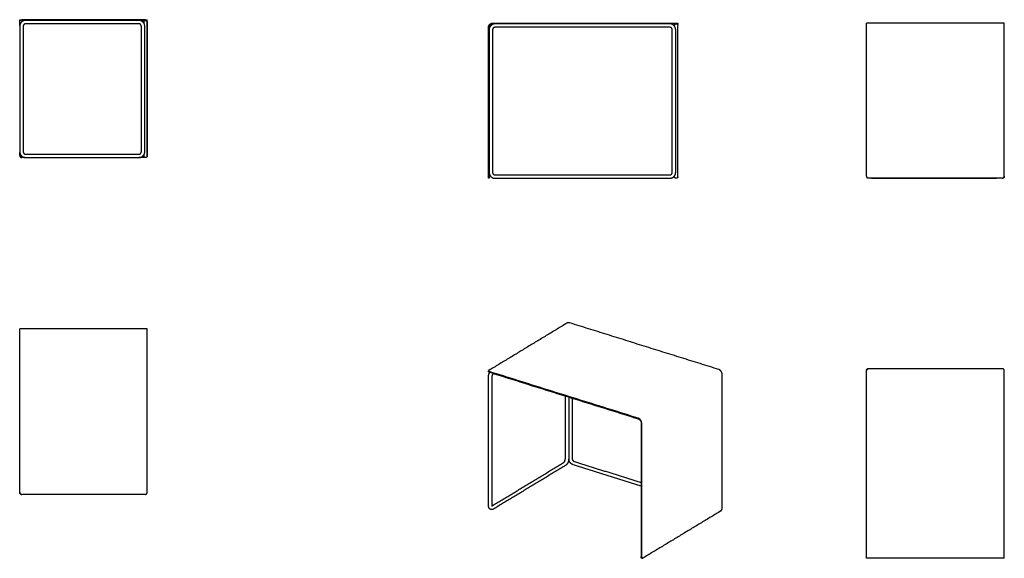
# Model space of a CAD drawing. Header units: millimetres. Extents: x -8090 to -2062, y -4331 to -2768.
# Tile 2 of 2: x -4920 to -2062, y -4331 to -2768. Entities that reach past the tile are written whole.
import ezdxf

# ---------------------------------------------------------------- set-up
doc = ezdxf.new("R2010")
doc.units = ezdxf.units.MM
doc.header["$MEASUREMENT"] = 0
doc.layers.add('Make2D$visible$lines', color=7, linetype='Continuous', true_color=0x000000)

msp = doc.modelspace()

# ---------------------------------------------------------------- linework, layer by layer
at = {"layer": 'Make2D$visible$lines'}
for points, weights, degree, knots in [([(-4902.9, -2770.6), (-4906.2, -2770.6), (-4909.2, -2771.8), (-4912.5, -2773.1), (-4915, -2775.5), (-4917.4, -2778), (-4918.7, -2781.3), (-4919.9, -2784.3), (-4919.9, -2787.6)], [1, 0.98231507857, 1, 0.979395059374, 1, 0.979395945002, 1, 0.982314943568, 1], 2, [0, 0, 0, 6.408299, 6.408299, 13.35131, 13.35131, 20.294378, 20.294378, 26.702654, 26.702654, 26.702654]), ([(-4556.9, -2787.6), (-4556.9, -2784.3), (-4558.1, -2781.3), (-4559.4, -2778), (-4561.9, -2775.5), (-4564.3, -2773.1), (-4567.6, -2771.8), (-4570.6, -2770.6), (-4573.9, -2770.6)], [1, 0.98231508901, 1, 0.979395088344, 1, 0.979395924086, 1, 0.982314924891, 1], 2, [0, 0, 0, 6.408296, 6.408296, 13.351306, 13.351306, 20.294374, 20.294374, 26.702654, 26.702654, 26.702654]), ([(-4559.8, -2774.6), (-4559.6, -2773), (-4558.5, -2771.9), (-4557.1, -2770.6), (-4555.1, -2770.5)], [1, 0.954978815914, 1, 0.932182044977, 1], 2, [0, 0, 0, 3.012081, 3.012081, 6.716097, 6.716097, 6.716097]), ([(-4554.7, -2770.5), (-4552.8, -2770.6), (-4551.4, -2771.9), (-4550.2, -2773.2), (-4550, -2774.9)], [1, 0.932182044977, 1, 0.945270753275, 1], 2, [0, 0, 0, 3.704016, 3.704016, 7.02774, 7.02774, 7.02774]), ([(-4902.9, -2780.6), (-4904.3, -2780.6), (-4905.5, -2781.1), (-4906.9, -2781.6), (-4907.9, -2782.6), (-4908.9, -2783.6), (-4909.4, -2785), (-4909.9, -2786.2), (-4909.9, -2787.6)], [1, 0.98231507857, 1, 0.979395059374, 1, 0.979395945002, 1, 0.982314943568, 1], 2, [0, 0, 0, 2.638711, 2.638711, 5.497598, 5.497598, 8.356509, 8.356509, 10.995211, 10.995211, 10.995211]), ([(-4566.9, -2787.6), (-4566.9, -2786.2), (-4567.4, -2785), (-4567.9, -2783.6), (-4568.9, -2782.6), (-4570, -2781.6), (-4571.3, -2781.1), (-4572.5, -2780.6), (-4573.9, -2780.6)], [1, 0.98231508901, 1, 0.979395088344, 1, 0.979395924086, 1, 0.982314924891, 1], 2, [0, 0, 0, 2.63871, 2.63871, 5.497596, 5.497596, 8.356507, 8.356507, 10.995211, 10.995211, 10.995211]), ([(-3540.5, -2780.6), (-3543.7, -2780.6), (-3546.8, -2781.8), (-3550, -2783.1), (-3552.5, -2785.6), (-3555, -2788.1), (-3556.3, -2791.4), (-3557.2, -2793.7), (-3557.4, -2796.2)], [1, 0.982315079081, 1, 0.97939506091, 1, 0.979395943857, 1, 0.989193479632, 1], 2, [0, 0, 0, 6.408299, 6.408299, 13.35131, 13.35131, 20.294378, 20.294378, 25.305277, 25.305277, 25.305277]), ([(-3540.5, -2790.6), (-3541.8, -2790.6), (-3543.1, -2791.1), (-3544.4, -2791.6), (-3545.5, -2792.7), (-3546.5, -2793.7), (-3547, -2795), (-3547.5, -2796.3), (-3547.5, -2797.6)], [1, 0.982315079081, 1, 0.97939506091, 1, 0.979395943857, 1, 0.982314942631, 1], 2, [0, 0, 0, 2.638711, 2.638711, 5.497598, 5.497598, 8.356509, 8.356509, 10.995211, 10.995211, 10.995211]), ([(-3016.1, -2797.6), (-3016.1, -2794.4), (-3017.3, -2791.4), (-3018.6, -2788.1), (-3021.1, -2785.6), (-3023.6, -2783.1), (-3026.8, -2781.8), (-3029.9, -2780.6), (-3033.1, -2780.6)], [1, 0.982315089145, 1, 0.979395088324, 1, 0.979395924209, 1, 0.982314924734, 1], 2, [0, 0, 0, 6.408296, 6.408296, 13.351306, 13.351306, 20.294374, 20.294374, 26.702654, 26.702654, 26.702654]), ([(-3026.1, -2797.6), (-3026.1, -2796.3), (-3026.6, -2795), (-3027.1, -2793.7), (-3028.1, -2792.7), (-3029.2, -2791.6), (-3030.5, -2791.1), (-3031.8, -2790.6), (-3033.1, -2790.6)], [1, 0.982315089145, 1, 0.979395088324, 1, 0.979395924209, 1, 0.982314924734, 1], 2, [0, 0, 0, 2.63871, 2.63871, 5.497596, 5.497596, 8.356507, 8.356507, 10.995211, 10.995211, 10.995211]), ([(-3019.4, -2784.6), (-3019.1, -2783.1), (-3018, -2782), (-3016.5, -2780.5), (-3014.5, -2780.5), (-3012.4, -2780.5), (-3010.9, -2782), (-3009.7, -2783.2), (-3009.5, -2784.9)], [1, 0.954978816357, 1, 0.92387951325, 1, 0.92387951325, 1, 0.945270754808, 1], 2, [0, 0, 0, 3.012081, 3.012081, 6.939072, 6.939072, 10.866063, 10.866063, 14.189787, 14.189787, 14.189787]), ([(-4919.9, -3151.5), (-4919.9, -3154.7), (-4918.7, -3157.8), (-4917.4, -3161), (-4915, -3163.5), (-4912.5, -3166), (-4909.2, -3167.3), (-4906.2, -3168.5), (-4902.9, -3168.5)], [1, 0.982315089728, 1, 0.979395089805, 1, 0.979395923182, 1, 0.982314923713, 1], 2, [0, 0, 0, 6.408296, 6.408296, 13.351305, 13.351305, 20.294374, 20.294374, 26.702654, 26.702654, 26.702654]), ([(-4909.9, -3151.5), (-4909.9, -3152.8), (-4909.4, -3154.1), (-4908.9, -3155.4), (-4907.9, -3156.5), (-4906.9, -3157.5), (-4905.5, -3158), (-4904.3, -3158.5), (-4902.9, -3158.5)], [1, 0.982315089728, 1, 0.979395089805, 1, 0.979395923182, 1, 0.982314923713, 1], 2, [0, 0, 0, 2.63871, 2.63871, 5.497596, 5.497596, 8.356507, 8.356507, 10.995211, 10.995211, 10.995211]), ([(-4573.9, -3168.5), (-4570.6, -3168.5), (-4567.6, -3167.3), (-4564.3, -3166), (-4561.9, -3163.5), (-4559.4, -3161), (-4558.1, -3157.8), (-4556.9, -3154.7), (-4556.9, -3151.5)], [1, 0.982315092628, 1, 0.979395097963, 1, 0.979395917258, 1, 0.982314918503, 1], 2, [0, 0, 0, 6.408295, 6.408295, 13.351304, 13.351304, 20.294373, 20.294373, 26.702654, 26.702654, 26.702654]), ([(-4573.9, -3158.5), (-4572.5, -3158.5), (-4571.3, -3158), (-4570, -3157.5), (-4568.9, -3156.5), (-4567.9, -3155.4), (-4567.4, -3154.1), (-4566.9, -3152.8), (-4566.9, -3151.5)], [1, 0.982315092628, 1, 0.979395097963, 1, 0.979395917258, 1, 0.982314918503, 1], 2, [0, 0, 0, 2.63871, 2.63871, 5.497596, 5.497596, 8.356506, 8.356506, 10.995211, 10.995211, 10.995211]), ([(-4550, -3164.4), (-4550.3, -3165.9), (-4551.4, -3167), (-4552.9, -3168.5), (-4554.9, -3168.5), (-4557, -3168.5), (-4558.5, -3167), (-4559.7, -3165.8), (-4559.9, -3164.1)], [1, 0.954978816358, 1, 0.92387951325, 1, 0.92387951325, 1, 0.945270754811, 1], 2, [0, 0, 0, 3.012081, 3.012081, 6.939072, 6.939072, 10.866063, 10.866063, 14.189787, 14.189787, 14.189787]), ([(-3557.4, -3213), (-3557.2, -3215.5), (-3556.3, -3217.9), (-3555, -3221.1), (-3552.5, -3223.6), (-3550, -3226.1), (-3546.8, -3227.4), (-3543.7, -3228.6), (-3540.5, -3228.6)], [1, 0.989193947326, 1, 0.979395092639, 1, 0.979395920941, 1, 0.982314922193, 1], 2, [0, 0, 0, 5.010901, 5.010901, 11.95391, 11.95391, 18.896979, 18.896979, 25.30526, 25.30526, 25.30526]), ([(-3547.5, -3211.6), (-3547.5, -3213), (-3547, -3214.2), (-3546.5, -3215.5), (-3545.5, -3216.6), (-3544.4, -3217.6), (-3543.1, -3218.1), (-3541.8, -3218.6), (-3540.5, -3218.6)], [1, 0.982315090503, 1, 0.979395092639, 1, 0.979395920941, 1, 0.982314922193, 1], 2, [0, 0, 0, 2.63871, 2.63871, 5.497596, 5.497596, 8.356507, 8.356507, 10.995211, 10.995211, 10.995211]), ([(-3033.1, -3218.6), (-3031.8, -3218.6), (-3030.5, -3218.1), (-3029.2, -3217.6), (-3028.1, -3216.6), (-3027.1, -3215.5), (-3026.6, -3214.2), (-3026.1, -3213), (-3026.1, -3211.6)], [1, 0.982315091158, 1, 0.97939509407, 1, 0.979395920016, 1, 0.982314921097, 1], 2, [0, 0, 0, 2.63871, 2.63871, 5.497596, 5.497596, 8.356507, 8.356507, 10.995211, 10.995211, 10.995211]), ([(-3033.1, -3228.6), (-3029.9, -3228.6), (-3026.8, -3227.4), (-3023.6, -3226.1), (-3021.1, -3223.6), (-3018.6, -3221.1), (-3017.3, -3217.9), (-3016.1, -3214.9), (-3016.1, -3211.6)], [1, 0.982315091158, 1, 0.97939509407, 1, 0.979395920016, 1, 0.982314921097, 1], 2, [0, 0, 0, 6.408295, 6.408295, 13.351305, 13.351305, 20.294373, 20.294373, 26.702654, 26.702654, 26.702654]), ([(-3009.6, -3224.5), (-3009.8, -3226.1), (-3010.9, -3227.2), (-3012.4, -3228.6), (-3014.5, -3228.6), (-3016.5, -3228.6), (-3018, -3227.2), (-3019.2, -3225.9), (-3019.4, -3224.2)], [1, 0.954978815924, 1, 0.92387951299, 1, 0.92387951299, 1, 0.945270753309, 1], 2, [0, 0, 0, 3.012081, 3.012081, 6.939072, 6.939072, 10.866063, 10.866063, 14.189787, 14.189787, 14.189787]), ([(-2062.4, -3224.5), (-2062.7, -3226.1), (-2063.8, -3227.2), (-2065.3, -3228.6), (-2067.4, -3228.6), (-2068, -3228.6), (-2068.6, -3228.5)], [1, 0.954978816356, 1, 0.923879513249, 1, 0.992170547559, 1], 2, [0, 0, 0, 3.012081, 3.012081, 6.939072, 6.939072, 8.191245, 8.191245, 8.191245]), ([(-3559.4, -3804.7), (-3559.4, -3802), (-3558.8, -3799.3), (-3558.2, -3796.4), (-3556.9, -3793.7), (-3556.4, -3792.6), (-3555.8, -3791.6)], [1, 0.994063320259, 1, 0.994195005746, 1, 0.998878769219, 1], 2, [0, 0, 0, 5.404367, 5.404367, 11.362966, 11.362966, 13.753295, 13.753295, 13.753295]), ([(-3545.8, -3794.7), (-3546, -3794.9), (-3546.2, -3795.1), (-3547.2, -3796.4), (-3547.9, -3797.9), (-3548.7, -3799.6), (-3549.1, -3801.5), (-3549.4, -3803.1), (-3549.4, -3804.7)], [1, 0.999415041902, 1, 0.992611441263, 1, 0.994357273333, 1, 0.994298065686, 1], 2, [0, 0, 0, 0.560359, 0.560359, 3.82764, 3.82764, 7.615372, 7.615372, 10.833456, 10.833456, 10.833456]), ([(-2462.3, -3786.3), (-2462.3, -3786.3), (-2462.3, -3786.2), (-2462.3, -3786.2), (-2462.3, -3784.8), (-2461.8, -3783.6), (-2460.9, -3782.6), (-2460.1, -3781.8), (-2459, -3781.3), (-2457.9, -3781.2)], [0.987230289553, 0.991389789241, 0.99564635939, 1, 0.949253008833, 0.949253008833, 1, 0.963513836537, 0.963513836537, 1], 3, [7.824378, 7.824378, 7.824378, 7.824378, 8.004029, 8.004029, 8.004029, 11.93102, 11.93102, 11.93102, 15.254745, 15.254745, 15.254745, 15.254745]), ([(-3340.9, -4053.1), (-3340.7, -4053), (-3340.6, -4052.9), (-3340, -4052.4), (-3339.6, -4051.9), (-3338.6, -4050.6), (-3337.9, -4049.1), (-3337.1, -4047.4), (-3336.7, -4045.5), (-3336.3, -4043.9), (-3336.3, -4042.3)], [1, 0.997840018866, 1, 0.995057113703, 1, 0.992611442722, 1, 0.99435727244, 1, 0.994298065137, 1], 2, [0, 0, 0, 0.429423, 0.429423, 1.79096, 1.79096, 5.058241, 5.058241, 8.845973, 8.845973, 12.064057, 12.064057, 12.064057]), ([(-3326.3, -4042.3), (-3326.3, -4045), (-3326.9, -4047.7), (-3327.6, -4050.6), (-3328.8, -4053.3), (-3330, -4056), (-3331.9, -4058.2), (-3333, -4059.6), (-3334.3, -4060.6), (-3335, -4061.2), (-3335.7, -4061.7)], [1, 0.994064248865, 1, 0.994195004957, 1, 0.992139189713, 1, 0.994764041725, 1, 0.997766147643, 1], 2, [0, 0, 0, 5.403992, 5.403992, 11.362592, 11.362592, 17.153872, 17.153872, 20.566402, 20.566402, 22.328942, 22.328942, 22.328942]), ([(-3313.3, -4060), (-3316, -4059.1), (-3318.4, -4057.3), (-3320.9, -4055.4), (-3322.8, -4052.7), (-3324.6, -4050.1), (-3325.6, -4047.1), (-3326.1, -4045.4), (-3326.4, -4043.7)], [1, 0.985513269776, 1, 0.987912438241, 1, 0.988737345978, 1, 0.996136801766, 1], 2, [0, 0, 0, 5.777063, 5.777063, 12.130648, 12.130648, 18.513728, 18.513728, 21.938986, 21.938986, 21.938986]), ([(-3316.5, -4041.3), (-3316.5, -4042.7), (-3316.1, -4044), (-3315.5, -4045.6), (-3314.6, -4047), (-3313.6, -4048.3), (-3312.4, -4049.3), (-3311.4, -4050), (-3310.3, -4050.4)], [1, 0.988341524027, 1, 0.988986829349, 1, 0.988225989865, 1, 0.986006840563, 1], 2, [0, 0, 0, 2.708521, 2.708521, 6.068667, 6.068667, 9.290868, 9.290868, 11.652206, 11.652206, 11.652206]), ([(-4915.8, -4145.6), (-4917.4, -4145.3), (-4918.5, -4144.2), (-4919.9, -4142.7), (-4919.9, -4140.6), (-4919.9, -4140.1), (-4919.8, -4139.6)], [1, 0.954978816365, 1, 0.923879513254, 1, 0.994300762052, 1], 2, [0, 0, 0, 3.012081, 3.012081, 6.939072, 6.939072, 8.007216, 8.007216, 8.007216]), ([(-3544.9, -4188.3), (-3546.4, -4189.3), (-3548.2, -4189.9), (-3550, -4189.9), (-3550.9, -4189.8), (-3551.7, -4189.7), (-3552.5, -4189.5), (-3553.8, -4189.1), (-3554.9, -4188.4), (-3555.8, -4187.5), (-3557.2, -4186.2), (-3558.2, -4184.5), (-3558.7, -4182.6), (-3558.7, -4182.6), (-3558.8, -4182.5), (-3558.8, -4182.5), (-3559.2, -4180.9), (-3559.5, -4179.2), (-3559.4, -4177.5)], [1, 1, 1, 1, 0.992617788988, 0.992617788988, 1, 0.983104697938, 0.983104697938, 1, 1, 1, 1, 1, 1, 1, 0.993194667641, 0.993194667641, 1], 3, [0, 0, 0, 0, 6.61774, 6.61774, 6.61774, 9.122913, 9.122913, 9.122913, 12.981688, 12.981688, 12.981688, 19.918914, 19.918914, 19.918914, 20.058027, 20.058027, 20.058027, 25.138441, 25.138441, 25.138441, 25.138441]), ([(-3549.4, -4177.5), (-3549.5, -4178.2), (-3549.4, -4179), (-3549.2, -4179.7), (-3549.2, -4179.7), (-3549.2, -4179.7), (-3549.2, -4179.7), (-3549.1, -4179.9), (-3549, -4180.1), (-3548.9, -4180.3)], [1, 0.993911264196, 0.993911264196, 1, 1, 1, 1, 0.992184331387, 0.992184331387, 1], 3, [0, 0, 0, 0, 2.213159, 2.213159, 2.213159, 2.292503, 2.292503, 2.292503, 2.926721, 2.926721, 2.926721, 2.926721])]:
    msp.add_rational_spline(points, weights, degree=degree, knots=knots, dxfattribs=at)
for points, degree in [([(-4919.8, -2770.5), (-4919.8, -2769.5), (-4919.8, -2768.5)], 2), ([(-4919.8, -2780.5), (-4919.8, -2775.5), (-4919.8, -2770.5)], 2), ([(-4555.8, -2768.5), (-4734.8, -2768.5), (-4913.8, -2768.5)], 2), ([(-4555.8, -2770.5), (-4734.8, -2770.5), (-4913.8, -2770.5)], 2), ([(-4573.9, -2770.6), (-4738.4, -2770.6), (-4902.9, -2770.6)], 2), ([(-4555.8, -2768.5), (-4552.8, -2768.5), (-4549.8, -2768.5)], 2), ([(-4549.8, -2770.5), (-4552.8, -2770.5), (-4555.8, -2770.5)], 2), ([(-4549.8, -2770.5), (-4549.8, -2769.5), (-4549.8, -2768.5)], 2), ([(-4549.8, -2780.5), (-4549.8, -2775.5), (-4549.8, -2770.5)], 2), ([(-4919.9, -2787.6), (-4919.9, -2969.5), (-4919.9, -3151.5)], 2), ([(-4919.8, -2785.6), (-4919.8, -2783), (-4919.8, -2780.5)], 2), ([(-4909.9, -2787.6), (-4909.9, -2969.5), (-4909.9, -3151.5)], 2), ([(-4573.9, -2780.6), (-4738.4, -2780.6), (-4902.9, -2780.6)], 2), ([(-4566.9, -3151.5), (-4566.9, -2969.5), (-4566.9, -2787.6)], 2), ([(-4556.9, -3151.5), (-4556.9, -2969.5), (-4556.9, -2787.6)], 2), ([(-4549.9, -2775.2), (-4549.9, -2775.2), (-4549.9, -2775.5), (-4549.9, -2775.5)], 3), ([(-4549.9, -2787.5), (-4549.9, -2969.5), (-4549.9, -3151.5)], 2), ([(-4549.8, -3162.5), (-4549.8, -2971.5), (-4549.8, -2780.5)], 2), ([(-3559.4, -3222.5), (-3559.4, -3006.5), (-3559.4, -2790.5)], 2), ([(-3557.4, -2790.5), (-3557.4, -3006.5), (-3557.4, -3222.5)], 2), ([(-3547.5, -2797.6), (-3547.5, -3004.6), (-3547.5, -3211.6)], 2), ([(-3547.4, -2778.5), (-3281.4, -2778.5), (-3015.4, -2778.5)], 2), ([(-3015.4, -2780.5), (-3281.4, -2780.5), (-3547.4, -2780.5)], 2), ([(-3033.1, -2780.6), (-3286.8, -2780.6), (-3540.5, -2780.6)], 2), ([(-3033.1, -2790.6), (-3286.8, -2790.6), (-3540.5, -2790.6)], 2), ([(-3026.1, -3211.6), (-3026.1, -3004.6), (-3026.1, -2797.6)], 2), ([(-3016.1, -3211.6), (-3016.1, -3004.6), (-3016.1, -2797.6)], 2), ([(-3009.5, -2785.3), (-3009.5, -2785.3), (-3009.5, -2785.5), (-3009.5, -2785.5)], 3), ([(-3009.5, -2785.9), (-3009.5, -2785.8), (-3009.5, -2785.8)], 2), ([(-3009.5, -3211.6), (-3009.5, -3004.6), (-3009.5, -2797.5)], 2), ([(-3009.4, -2778.5), (-3009.4, -2779.5), (-3009.4, -2780.5)], 2), ([(-2462.4, -2790.5), (-2462.4, -2784.5), (-2462.4, -2778.5)], 2), ([(-2062.4, -2778.5), (-2262.4, -2778.5), (-2462.4, -2778.5)], 2), ([(-2462.4, -3222.5), (-2462.4, -3006.5), (-2462.4, -2790.5)], 2), ([(-2062.4, -2790.5), (-2062.4, -2784.5), (-2062.4, -2778.5)], 2), ([(-2062.4, -3222.5), (-2062.4, -3006.5), (-2062.4, -2790.5)], 2), ([(-4919.8, -3162.5), (-4919.8, -3158), (-4919.8, -3153.5)], 2), ([(-4903.9, -3168.5), (-4908.9, -3168.5), (-4913.8, -3168.5)], 2), ([(-4902.9, -3158.5), (-4738.4, -3158.5), (-4573.9, -3158.5)], 2), ([(-4902.9, -3168.5), (-4738.4, -3168.5), (-4573.9, -3168.5)], 2), ([(-4555.8, -3168.5), (-4564.4, -3168.5), (-4572.9, -3168.5)], 2), ([(-4559.9, -3163.8), (-4559.9, -3163.8), (-4559.9, -3163.5), (-4559.9, -3163.5)], 3), ([(-3559.4, -3228.5), (-3559.4, -3225.5), (-3559.4, -3222.5)], 2), ([(-3557.4, -3228.5), (-3558.4, -3228.5), (-3559.4, -3228.5)], 2), ([(-3557.4, -3222.5), (-3557.4, -3225.5), (-3557.4, -3228.5)], 2), ([(-3540.5, -3218.6), (-3286.8, -3218.6), (-3033.1, -3218.6)], 2), ([(-3540.5, -3228.6), (-3286.8, -3228.6), (-3033.1, -3228.6)], 2), ([(-3019.5, -3223.9), (-3019.5, -3223.9), (-3019.5, -3223.6), (-3019.5, -3223.6)], 3), ([(-2068.4, -3228.5), (-2262.4, -3228.5), (-2456.4, -3228.5)], 2), ([(-2445.3, -3228.6), (-2266.1, -3228.6), (-2086.9, -3228.6)], 2), ([(-2062.4, -3222.8), (-2062.4, -3223.3), (-2062.4, -3223.6), (-2062.4, -3223.6)], 3), ([(-3331.6, -3648.8), (-3444.8, -3717.3), (-3558, -3785.9)], 2), ([(-2891.2, -3783.3), (-3107.2, -3715.7), (-3323.2, -3648.2)], 2), ([(-4549.8, -3665.7), (-4734.8, -3665.7), (-4919.8, -3665.7)], 2), ([(-4919.8, -3677.7), (-4919.8, -3671.7), (-4919.8, -3665.7)], 2), ([(-4919.8, -4139.7), (-4919.8, -3908.7), (-4919.8, -3677.7)], 2), ([(-4549.8, -3677.7), (-4549.8, -3671.7), (-4549.8, -3665.7)], 2), ([(-4549.8, -4139.7), (-4549.8, -3908.7), (-4549.8, -3677.7)], 2), ([(-3559.1, -3789.2), (-3559.1, -3788.4), (-3559.1, -3787.6)], 2), ([(-3124.6, -3924.7), (-3340.6, -3857.1), (-3556.6, -3789.5)], 2), ([(-3556.6, -3791.3), (-3340.6, -3858.9), (-3124.6, -3926.5)], 2), ([(-2881.4, -4186.1), (-2881.4, -3991.6), (-2881.4, -3797.1)], 2), ([(-2462.4, -4319.1), (-2462.4, -4053.1), (-2462.4, -3787.1)], 2), ([(-2457.6, -3781.2), (-2457.6, -3781.2), (-2457.3, -3781.2), (-2457.3, -3781.2)], 3), ([(-2457, -3781.2), (-2457.2, -3781.2), (-2457.3, -3781.2), (-2457.3, -3781.2)], 3), ([(-2068.4, -3781.1), (-2262.4, -3781.1), (-2456.4, -3781.1)], 2), ([(-2062.4, -4319.1), (-2062.4, -4053.1), (-2062.4, -3787.1)], 2), ([(-3559.4, -4177.5), (-3559.4, -3991.1), (-3559.4, -3804.7)], 2), ([(-3549.4, -3804.7), (-3549.4, -3991.1), (-3549.4, -4177.5)], 2), ([(-3336.3, -4042.3), (-3336.3, -3951.3), (-3336.3, -3860.2)], 2), ([(-3326.3, -3863.4), (-3326.3, -3952.8), (-3326.3, -4042.3)], 2), ([(-3316.5, -3866.4), (-3316.5, -3953.9), (-3316.5, -4041.3)], 2), ([(-3116.4, -3938), (-3116.4, -4132.5), (-3116.4, -4326.9)], 2), ([(-3114.8, -4327.4), (-3114.8, -4133), (-3114.8, -3938.5)], 2), ([(-3549.3, -4179.3), (-3445.1, -4116.2), (-3340.9, -4053.1)], 2), ([(-3310.3, -4050.4), (-3213.4, -4080.7), (-3116.4, -4111)], 2), ([(-3335.7, -4061.7), (-3440.3, -4125), (-3544.9, -4188.3)], 2), ([(-3116.4, -4121.5), (-3214.9, -4090.7), (-3313.3, -4060)], 2), ([(-4914.4, -4145.6), (-4914.7, -4145.6), (-4914.9, -4145.6), (-4914.9, -4145.6)], 3), ([(-4555.8, -4145.7), (-4734.8, -4145.7), (-4913.8, -4145.7)], 2), ([(-2884.9, -4193.6), (-2998.1, -4262.2), (-3111.3, -4330.7)], 2), ([(-3113.2, -4331), (-3114, -4330.8), (-3114.7, -4330.5)], 2), ([(-2462.4, -4331.1), (-2462.4, -4325.1), (-2462.4, -4319.1)], 2), ([(-2062.4, -4331.1), (-2262.4, -4331.1), (-2462.4, -4331.1)], 2), ([(-2062.4, -4331.1), (-2062.4, -4325.1), (-2062.4, -4319.1)], 2)]:
    msp.add_open_spline(points, degree=degree, dxfattribs=at)
for points, weights in [([(-4919.8, -2768.5), (-4919.8, -2768.5), (-4913.8, -2768.5)], [1, 0.707106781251, 1]), ([(-4913.8, -2770.5), (-4919.8, -2770.5), (-4919.8, -2770.5)], [1, 0.707106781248, 1]), ([(-4559.8, -2774.6), (-4559.9, -2775), (-4559.9, -2775.5)], [1, 0.995817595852, 1]), ([(-4549.9, -2775.2), (-4549.9, -2775), (-4550, -2774.9)], [0.976609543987, 0.965422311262, 0.955252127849]), ([(-3559.4, -2790.5), (-3559.4, -2778.5), (-3547.4, -2778.5)], [1, 0.707106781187, 1]), ([(-3547.4, -2780.5), (-3557.4, -2780.5), (-3557.4, -2790.5)], [1, 0.707106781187, 1]), ([(-3019.5, -2785.5), (-3019.5, -2785.1), (-3019.4, -2784.6)], [1, 0.995817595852, 1]), ([(-3015.4, -2778.5), (-3009.4, -2778.5), (-3009.4, -2778.5)], [1, 0.707106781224, 1]), ([(-3009.4, -2780.5), (-3009.4, -2780.5), (-3015.4, -2780.5)], [1, 0.707106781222, 1]), ([(-3009.5, -2784.9), (-3009.5, -2785.1), (-3009.5, -2785.3)], [0.955252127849, 0.965422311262, 0.976609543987]), ([(-4919.8, -3162.5), (-4919.8, -3168.5), (-4913.8, -3168.5)], [1, 0.7071067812, 1]), ([(-4559.9, -3163.8), (-4559.9, -3163.9), (-4559.9, -3164.1)], [0.976609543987, 0.965422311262, 0.955252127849]), ([(-4555.8, -3168.5), (-4555.6, -3168.5), (-4555.4, -3168.5)], [1, 0.999299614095, 1]), ([(-4550, -3164.4), (-4549.9, -3163.9), (-4549.9, -3163.5)], [1, 0.995817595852, 1]), ([(-3019.5, -3223.9), (-3019.5, -3224.1), (-3019.4, -3224.2)], [0.976609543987, 0.965422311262, 0.955252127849]), ([(-3009.6, -3224.5), (-3009.5, -3224.1), (-3009.5, -3223.6)], [1, 0.995817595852, 1]), ([(-2462.4, -3222.5), (-2462.4, -3225.7), (-2459.6, -3227.5)], [1, 0.879548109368, 1]), ([(-2456.6, -3228.5), (-2458.3, -3228.4), (-2459.6, -3227.5)], [1, 0.964509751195, 1]), ([(-2456.6, -3228.5), (-2456.5, -3228.5), (-2456.4, -3228.5)], [0.982266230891, 0.990847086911, 1]), ([(-2447.6, -3228.5), (-2446.5, -3228.6), (-2445.3, -3228.6)], [1, 0.997677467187, 1]), ([(-2086.9, -3228.6), (-2085.8, -3228.6), (-2084.6, -3228.5)], [1, 0.997677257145, 1]), ([(-2068.4, -3228.5), (-2064.5, -3228.5), (-2062.9, -3224.9)], [1, 0.84083520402, 1]), ([(-2062.9, -3224.9), (-2062.4, -3223.8), (-2062.4, -3222.5)], [1, 0.977310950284, 1]), ([(-2062.4, -3223.6), (-2062.4, -3224.1), (-2062.4, -3224.5)], [1, 0.995817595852, 1]), ([(-3323.2, -3648.2), (-3328.1, -3646.6), (-3331.6, -3648.8)], [1, 0.707106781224, 1]), ([(-3558, -3785.9), (-3561.5, -3788), (-3556.6, -3789.5)], [1, 0.707106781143, 1]), ([(-3556.6, -3791.3), (-3559.1, -3790.6), (-3559.1, -3789.2)], [1, 0.824795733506, 0.859200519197]), ([(-2881.4, -3797.1), (-2881.4, -3786.3), (-2891.2, -3783.3)], [1, 0.707106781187, 1]), ([(-2456.4, -3781.1), (-2462.4, -3781.1), (-2462.4, -3787.1)], [1, 0.707106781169, 1]), ([(-2457.9, -3781.2), (-2457.8, -3781.2), (-2457.6, -3781.2)], [0.955252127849, 0.965422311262, 0.976609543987]), ([(-2062.4, -3787.1), (-2062.4, -3781.1), (-2068.4, -3781.1)], [1, 0.707106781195, 1]), ([(-3114.8, -3938.5), (-3114.8, -3927.7), (-3124.6, -3924.7)], [1, 0.707106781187, 1]), ([(-3124.6, -3926.5), (-3116.4, -3929), (-3116.4, -3938)], [1, 0.707106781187, 1]), ([(-4919.8, -4139.7), (-4919.8, -4145.7), (-4913.8, -4145.7)], [1, 0.707106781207, 1]), ([(-4555.8, -4145.7), (-4549.8, -4145.7), (-4549.8, -4139.7)], [1, 0.707106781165, 1]), ([(-4915.8, -4145.6), (-4915.4, -4145.6), (-4914.9, -4145.6)], [1, 0.995817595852, 1]), ([(-2884.9, -4193.6), (-2881.4, -4191.5), (-2881.4, -4186.1)], [1, 0.707106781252, 1]), ([(-3114.7, -4330.5), (-3116.4, -4330), (-3116.4, -4326.9)], [0.866863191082, 0.809403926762, 1]), ([(-3114.8, -4327.4), (-3114.8, -4332.8), (-3111.3, -4330.7)], [1, 0.707106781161, 1])]:
    msp.add_rational_spline(points, weights, degree=2, dxfattribs=at)
for points, knots in [([(-4559.9, -2775.5), (-4559.9, -2775.5), (-4559.9, -2775.8), (-4559.9, -2776.3), (-4559.9, -2776.7), (-4559.9, -2777.2), (-4559.9, -2777.9)], [0, 0, 0, 0, 4.550461, 4.550461, 4.550461, 7.722413, 7.722413, 7.722413, 7.722413]), ([(-4549.9, -2775.5), (-4549.9, -2775.5), (-4549.9, -2775.8), (-4549.9, -2776.3), (-4549.9, -2776.9), (-4549.9, -2777.8), (-4549.9, -2779), (-4549.9, -2780.2), (-4549.9, -2781.5), (-4549.9, -2783.1), (-4549.9, -2784.5), (-4549.9, -2786), (-4549.9, -2787.5)], [0, 0, 0, 0, 4.550461, 4.550461, 4.550461, 9.485502, 9.485502, 9.485502, 14.420585, 14.420585, 14.420585, 18.971031, 18.971031, 18.971031, 18.971031]), ([(-3019.5, -2787.5), (-3019.5, -2787), (-3019.5, -2786.7), (-3019.5, -2786.4), (-3019.5, -2785.8), (-3019.5, -2785.5), (-3019.5, -2785.5)], [12.078764, 12.078764, 12.078764, 12.078764, 14.420583, 14.420583, 14.420583, 18.971031, 18.971031, 18.971031, 18.971031]), ([(-3009.5, -2797.5), (-3009.5, -2796), (-3009.5, -2794.5), (-3009.5, -2793.1), (-3009.5, -2791.6), (-3009.5, -2790.2), (-3009.5, -2789.1), (-3009.5, -2787.9), (-3009.5, -2787), (-3009.5, -2786.4), (-3009.5, -2785.8), (-3009.5, -2785.5), (-3009.5, -2785.5)], [0, 0, 0, 0, 4.550459, 4.550459, 4.550459, 9.485501, 9.485501, 9.485501, 14.420583, 14.420583, 14.420583, 18.971031, 18.971031, 18.971031, 18.971031]), ([(-4559.9, -3161.2), (-4559.9, -3161.8), (-4559.9, -3162.3), (-4559.9, -3162.6), (-4559.9, -3163.2), (-4559.9, -3163.5), (-4559.9, -3163.5)], [11.428195, 11.428195, 11.428195, 11.428195, 14.420584, 14.420584, 14.420584, 18.971031, 18.971031, 18.971031, 18.971031]), ([(-4549.9, -3151.5), (-4549.9, -3153), (-4549.9, -3154.5), (-4549.9, -3155.9), (-4549.9, -3157.4), (-4549.9, -3158.8), (-4549.9, -3160), (-4549.9, -3161.1), (-4549.9, -3162), (-4549.9, -3162.6), (-4549.9, -3163.2), (-4549.9, -3163.5), (-4549.9, -3163.5)], [0, 0, 0, 0, 4.55046, 4.55046, 4.55046, 9.485501, 9.485501, 9.485501, 14.420584, 14.420584, 14.420584, 18.971031, 18.971031, 18.971031, 18.971031]), ([(-3019.5, -3223.6), (-3019.5, -3223.6), (-3019.5, -3223.3), (-3019.5, -3222.8), (-3019.5, -3222.5), (-3019.5, -3222.2), (-3019.5, -3221.8)], [0, 0, 0, 0, 4.550459, 4.550459, 4.550459, 6.759826, 6.759826, 6.759826, 6.759826]), ([(-3009.5, -3223.6), (-3009.5, -3223.6), (-3009.5, -3223.3), (-3009.5, -3222.8), (-3009.5, -3222.2), (-3009.5, -3221.3), (-3009.5, -3220.1), (-3009.5, -3218.9), (-3009.5, -3217.6), (-3009.5, -3216), (-3009.5, -3214.6), (-3009.5, -3213.1), (-3009.5, -3211.6)], [0, 0, 0, 0, 4.550459, 4.550459, 4.550459, 9.4855, 9.4855, 9.4855, 14.420582, 14.420582, 14.420582, 18.971031, 18.971031, 18.971031, 18.971031])]:
    msp.add_open_spline(points, degree=3, knots=knots, dxfattribs=at)

doc.saveas('drawing.dxf')
